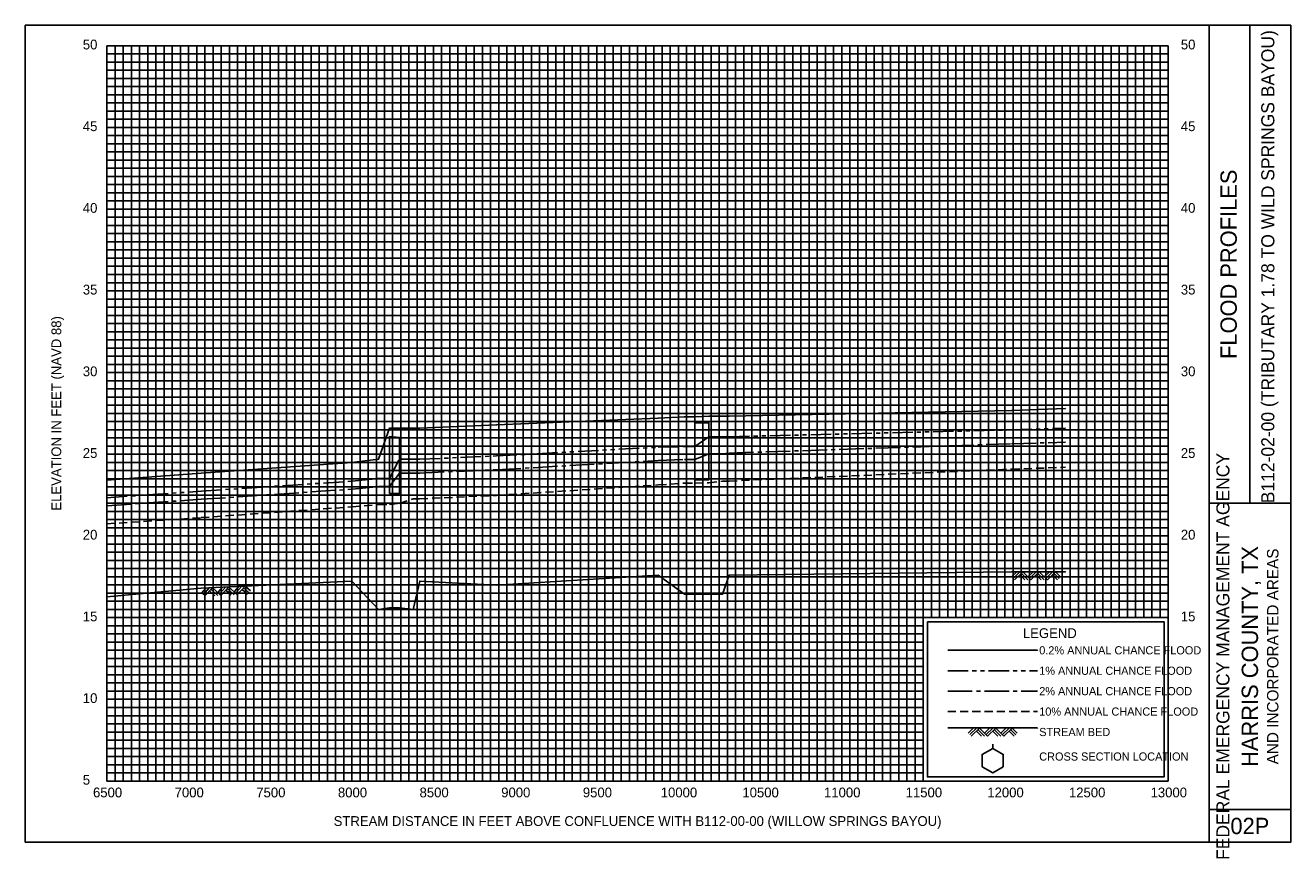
# Model space of a CAD drawing. Extents: x -500 to 17250, y -283 to 4725.
# Tile 2 of 2: x 9500 to 17250, y -283 to 4725. Entities that reach past the tile are written whole.
import ezdxf
from ezdxf.enums import TextEntityAlignment as Align

# ---------------------------------------------------------------- set-up
doc = ezdxf.new("R2010")
doc.units = 0
doc.header["$LTSCALE"] = 200
for name, pattern in [('CENTER2', [1.125, 0.75, -0.125, 0.125, -0.125]), ('HIDDEN', [0.375, 0.25, -0.125]), ('PHANTOM2', [1.25, 0.625, -0.125, 0.125, -0.125, 0.125, -0.125])]:
    doc.linetypes.add(name, pattern=pattern)
for name, color, linetype in [('BORDERLINE', 7, 'CONTINUOUS'), ('CULVERT', 7, 'CONTINUOUS'), ('GRID_MAJOR', 7, 'CONTINUOUS'), ('GRID_MINOR', 7, 'CONTINUOUS'), ('GRIDS', 7, 'CONTINUOUS'), ('LEGEND_BOX', 7, 'CONTINUOUS'), ('LEGEND_XSEC', 7, 'CONTINUOUS'), ('ROCK', 7, 'CONTINUOUS'), ('STREAM', 5, 'CONTINUOUS'), ('TEXT', 7, 'CONTINUOUS'), ('WS10', 4, 'HIDDEN'), ('WS100', 5, 'PHANTOM2'), ('WS50', 1, 'CENTER2'), ('WS500', 1, 'CONTINUOUS')]:
    doc.layers.add(name, color=color, linetype=linetype)

# ---------------------------------------------------------------- blocks, each defined once
blk = doc.blocks.new('BORDER')
at = {"layer": 'BORDERLINE'}
blk.add_line((14, 3.4), (14, 9.25), dxfattribs=at)
for points in [[(-1, -0.75), (14.5, -0.75), (14.5, 9.25), (-1, 9.25), (-1, -0.75), (-1, -0.75)], [(13.5, -0.75), (13.5, 9.25)], [(13.5, 3.4), (14.5, 3.4)], [(13.5, -0.35), (14.5, -0.35)]]:
    blk.add_lwpolyline(points, dxfattribs=at)
at = {"layer": 'GRID_MAJOR', "linetype": 'CONTINUOUS'}
for p, q in [((11, 2), (11, 9)), ((12, 2), (12, 9))]:
    blk.add_line(p, q, dxfattribs=at)
at = {"layer": 'GRID_MAJOR'}
blk.add_line((0, 1), (10, 1), dxfattribs=at)
for points in [[(0, 0), (0, 9)], [(0, 9), (13, 9)], [(1, 0), (1, 9)], [(2, 0), (2, 9)], [(3, 0), (3, 9)], [(4, 0), (4, 9)], [(5, 0), (5, 9)], [(6, 0), (6, 9)], [(7, 0), (7, 9)], [(8, 0), (8, 9)], [(9, 0), (9, 9)], [(10, 0), (10, 9)], [(13, 0), (13, 9)], [(0, 7), (13, 7)], [(0, 6), (13, 6)], [(0, 5), (13, 5)], [(0, 4), (13, 4)], [(0, 3), (13, 3)], [(0, 2), (13, 2)], [(0, 0), (13, 0)]]:
    blk.add_lwpolyline(points, dxfattribs=at)
at = {"layer": 'GRID_MAJOR', "linetype": 'CONTINUOUS'}
blk.add_lwpolyline([(0, 8), (13, 8)], dxfattribs=at)
at = {"layer": 'GRID_MINOR', "color": 8, "linetype": 'CONTINUOUS'}
for points in [[(0.1, 0), (0.1, 9)], [(0.2, 0), (0.2, 9)], [(0.3, 0), (0.3, 9)], [(0.4, 0), (0.4, 9)], [(0.5, 0), (0.5, 9)], [(0.6, 0), (0.6, 9)], [(0.7, 0), (0.7, 9)], [(0.8, 0), (0.8, 9)], [(0.9, 0), (0.9, 9)], [(1.1, 0), (1.1, 9)], [(1.2, 0), (1.2, 9)], [(1.3, 0), (1.3, 9)], [(1.4, 0), (1.4, 9)], [(1.5, 0), (1.5, 9)], [(1.6, 0), (1.6, 9)], [(1.7, 0), (1.7, 9)], [(1.8, 0), (1.8, 9)], [(1.9, 0), (1.9, 9)], [(2.1, 0), (2.1, 9)], [(2.2, 0), (2.2, 9)], [(2.3, 0), (2.3, 9)], [(2.4, 0), (2.4, 9)], [(2.5, 0), (2.5, 9)], [(2.6, 0), (2.6, 9)], [(2.7, 0), (2.7, 9)], [(2.8, 0), (2.8, 9)], [(2.9, 0), (2.9, 9)], [(3.1, 0), (3.1, 9)], [(3.2, 0), (3.2, 9)], [(3.3, 0), (3.3, 9)], [(3.4, 0), (3.4, 9)], [(3.5, 0), (3.5, 9)], [(3.6, 0), (3.6, 9)], [(3.7, 0), (3.7, 9)], [(3.8, 0), (3.8, 9)], [(3.9, 0), (3.9, 9)], [(4.1, 0), (4.1, 9)], [(4.2, 0), (4.2, 9)], [(4.3, 0), (4.3, 9)], [(4.4, 0), (4.4, 9)], [(4.5, 0), (4.5, 9)], [(4.6, 0), (4.6, 9)], [(4.7, 0), (4.7, 9)], [(4.8, 0), (4.8, 9)], [(4.9, 0), (4.9, 9)], [(5.1, 0), (5.1, 9)], [(5.2, 0), (5.2, 9)], [(5.3, 0), (5.3, 9)], [(5.4, 0), (5.4, 9)], [(5.5, 0), (5.5, 9)], [(5.6, 0), (5.6, 9)], [(5.7, 0), (5.7, 9)], [(5.8, 0), (5.8, 9)], [(5.9, 0), (5.9, 9)], [(6.1, 0), (6.1, 9)], [(6.2, 0), (6.2, 9)], [(6.3, 0), (6.3, 9)], [(6.4, 0), (6.4, 9)], [(6.5, 0), (6.5, 9)], [(6.6, 0), (6.6, 9)], [(6.7, 0), (6.7, 9)], [(6.8, 0), (6.8, 9)], [(6.9, 0), (6.9, 9)], [(7.1, 0), (7.1, 9)], [(7.2, 0), (7.2, 9)], [(7.3, 0), (7.3, 9)], [(7.4, 0), (7.4, 9)], [(7.5, 0), (7.5, 9)], [(7.6, 0), (7.6, 9)], [(7.7, 0), (7.7, 9)], [(7.8, 0), (7.8, 9)], [(7.9, 0), (7.9, 9)], [(8.1, 0), (8.1, 9)], [(8.2, 0), (8.2, 9)], [(8.3, 0), (8.3, 9)], [(8.4, 0), (8.4, 9)], [(8.5, 0), (8.5, 9)], [(8.6, 0), (8.6, 9)], [(8.7, 0), (8.7, 9)], [(8.8, 0), (8.8, 9)], [(8.9, 0), (8.9, 9)], [(9.1, 0), (9.1, 9)], [(9.2, 0), (9.2, 9)], [(9.3, 0), (9.3, 9)], [(9.4, 0), (9.4, 9)], [(9.5, 0), (9.5, 9)], [(9.6, 0), (9.6, 9)], [(9.7, 0), (9.7, 9)], [(9.8, 0), (9.8, 9)], [(9.9, 0), (9.9, 9)], [(10.1, 2), (10.1, 9)], [(10.2, 2), (10.2, 9)], [(10.3, 2), (10.3, 9)], [(10.4, 2), (10.4, 9)], [(10.5, 2), (10.5, 9)], [(10.6, 2), (10.6, 9)], [(10.7, 2), (10.7, 9)], [(10.8, 2), (10.8, 9)], [(10.9, 2), (10.9, 9)], [(11.1, 2), (11.1, 9)], [(11.2, 2), (11.2, 9)], [(11.3, 2), (11.3, 9)], [(11.4, 2), (11.4, 9)], [(11.5, 2), (11.5, 9)], [(11.6, 2), (11.6, 9)], [(11.7, 2), (11.7, 9)], [(11.8, 2), (11.8, 9)], [(11.9, 2), (11.9, 9)], [(12.1, 2), (12.1, 9)], [(12.2, 2), (12.2, 9)], [(12.3, 2), (12.3, 9)], [(12.4, 2), (12.4, 9)], [(12.5, 2), (12.5, 9)], [(12.6, 2), (12.6, 9)], [(12.7, 2), (12.7, 9)], [(12.8, 2), (12.8, 9)], [(12.9, 2), (12.9, 9)], [(0, 8.9), (13, 8.9)], [(0, 8.8), (13, 8.8)], [(0, 8.7), (13, 8.7)], [(0, 8.6), (13, 8.6)], [(0, 8.5), (13, 8.5)], [(0, 8.4), (13, 8.4)], [(0, 8.3), (13, 8.3)], [(0, 8.2), (13, 8.2)], [(0, 8.1), (13, 8.1)], [(0, 7.9), (13, 7.9)], [(0, 7.8), (13, 7.8)], [(0, 7.7), (13, 7.7)], [(0, 7.6), (13, 7.6)], [(0, 7.5), (13, 7.5)], [(0, 7.4), (13, 7.4)], [(0, 7.3), (13, 7.3)], [(0, 7.2), (13, 7.2)], [(0, 7.1), (13, 7.1)], [(0, 6.9), (13, 6.9)], [(0, 6.8), (13, 6.8)], [(0, 6.7), (13, 6.7)], [(0, 6.6), (13, 6.6)], [(0, 6.5), (13, 6.5)], [(0, 6.4), (13, 6.4)], [(0, 6.3), (13, 6.3)], [(0, 6.2), (13, 6.2)], [(0, 6.1), (13, 6.1)], [(0, 5.9), (13, 5.9)], [(0, 5.8), (13, 5.8)], [(0, 5.7), (13, 5.7)], [(0, 5.6), (13, 5.6)], [(0, 5.5), (13, 5.5)], [(0, 5.4), (13, 5.4)], [(0, 5.3), (13, 5.3)], [(0, 5.2), (13, 5.2)], [(0, 5.1), (13, 5.1)], [(0, 4.9), (13, 4.9)], [(0, 4.8), (13, 4.8)], [(0, 4.7), (13, 4.7)], [(0, 4.6), (13, 4.6)], [(0, 4.5), (13, 4.5)], [(0, 4.4), (13, 4.4)], [(0, 4.3), (13, 4.3)], [(0, 4.2), (13, 4.2)], [(0, 4.1), (13, 4.1)], [(0, 3.9), (13, 3.9)], [(0, 3.8), (13, 3.8)], [(0, 3.7), (13, 3.7)], [(0, 3.6), (13, 3.6)], [(0, 3.5), (13, 3.5)], [(0, 3.4), (13, 3.4)], [(0, 3.3), (13, 3.3)], [(0, 3.2), (13, 3.2)], [(0, 3.1), (13, 3.1)], [(0, 2.9), (13, 2.9)], [(0, 2.8), (13, 2.8)], [(0, 2.7), (13, 2.7)], [(0, 2.6), (13, 2.6)], [(0, 2.5), (13, 2.5)], [(0, 2.4), (13, 2.4)], [(0, 2.3), (13, 2.3)], [(0, 2.2), (13, 2.2)], [(0, 2.1), (13, 2.1)], [(0, 1.9), (10, 1.9)], [(0, 1.8), (10, 1.8)], [(0, 1.7), (10, 1.7)], [(0, 1.6), (10, 1.6)], [(0, 1.5), (10, 1.5)], [(0, 1.4), (10, 1.4)], [(0, 1.3), (10, 1.3)], [(0, 1.2), (10, 1.2)], [(0, 1.1), (10, 1.1)], [(0, 0.9), (10, 0.9)], [(0, 0.8), (10, 0.8)], [(0, 0.7), (10, 0.7)], [(0, 0.6), (10, 0.6)], [(0, 0.5), (10, 0.5)], [(0, 0.4), (10, 0.4)], [(0, 0.3), (10, 0.3)], [(0, 0.2), (10, 0.2)], [(0, 0.1), (10, 0.1)]]:
    blk.add_lwpolyline(points, dxfattribs=at)
blk = doc.blocks.new('ROCK', base_point=(0.312992, 0.001282))
at = {"layer": 'ROCK', "color": 1}
for p, q in [((0.375301, 0.001282), (0.312992, -0.061027)), ((0.412987, 0.001282), (0.331835, -0.07987)), ((0.450728, 0.001282), (0.350678, -0.098768)), ((0.450728, 0.001282), (0.550778, -0.098768)), ((0.575401, 0.001282), (0.513092, -0.061027)), ((0.613087, 0.001282), (0.531935, -0.07987)), ((0.650828, 0.001282), (0.550778, -0.098768)), ((0.650828, 0.001282), (0.750878, -0.098768)), ((0.775501, 0.001282), (0.713192, -0.061027)), ((0.813187, 0.001282), (0.732035, -0.07987)), ((0.850928, 0.001282), (0.750878, -0.098768)), ((0.850928, 0.001282), (0.913234, -0.06103)), ((0.413042, -0.036404), (0.475407, -0.098768)), ((0.431885, -0.017561), (0.513092, -0.098768)), ((0.613142, -0.036404), (0.675507, -0.098768)), ((0.631985, -0.017561), (0.713192, -0.098768)), ((0.813242, -0.036404), (0.875607, -0.098768)), ((0.832085, -0.017561), (0.895905, -0.08317))]:
    blk.add_line(p, q, dxfattribs=at)

msp = doc.modelspace()

# ---------------------------------------------------------------- linework, layer by layer
at = {"layer": 'CULVERT', "color": 252}
for points in [[(13600.68, 1943), (13600.68, 2289.888), (13685.68, 2292.865), (13685.68, 1943), (13600.68, 1943)], [(11730.57, 1859), (11730.57, 2209.316), (11791.07, 2203), (11791.07, 1859), (11730.57, 1859)]]:
    msp.add_lwpolyline(points, dxfattribs=at)
at = {"layer": 'LEGEND_BOX', "color": 0}
msp.add_lwpolyline([(15025, 1075), (15025, 125), (16475, 125), (16475, 1075), (15025, 1075), (15025, 1075)], dxfattribs=at)
at = {"layer": 'LEGEND_XSEC', "color": 0}
msp.add_lwpolyline([(15425, 300), (15360.05, 262.5), (15360.05, 187.5), (15425, 150), (15489.95, 187.5), (15489.95, 262.5), (15425, 300), (15425, 325), (15425, 325)], dxfattribs=at)
at = {"layer": 'STREAM', "color": 1}
for points in [[(10000, 1228.086), (10577.21, 1280), (11500.72, 1324), (11663.27, 1150), (11730.57, 1159), (11791.07, 1159), (11876.07, 1150), (11916.2, 1324), (12386, 1298), (13376.98, 1359), (13536.98, 1243), (13600.68, 1243), (13685.68, 1243), (13770.68, 1243), (13810.69, 1359), (15540.67, 1381), (15871.36, 1381), (15871.36, 1381)], [(15150, 425), (15700, 425), (15700, 425)]]:
    msp.add_lwpolyline(points, dxfattribs=at)
at = {"layer": 'WS10', "color": 6}
for points in [[(10000, 1674.193), (10577.21, 1712), (10577.21, 1712), (11500.72, 1778), (11500.72, 1778), (11663.27, 1792), (11663.27, 1792), (11730.57, 1792), (11730.57, 1792), (11791.07, 1799), (11791.07, 1799), (11876.07, 1827), (11876.07, 1827), (11916.2, 1827), (11916.2, 1827), (12386, 1848), (12386, 1848), (13376.98, 1912), (13376.98, 1912), (13536.98, 1923), (13536.98, 1923), (13600.68, 1923), (13600.68, 1923), (13685.68, 1925), (13685.68, 1925), (13770.68, 1935), (13770.68, 1935), (13810.69, 1936), (13810.69, 1936), (15540.67, 2009), (15540.67, 2009), (15871.36, 2020), (15871.36, 2020)], [(15150, 525), (15700, 525), (15700, 525)]]:
    msp.add_lwpolyline(points, dxfattribs=at)
at = {"layer": 'WS100', "color": 1}
for points in [[(10000, 1833.936), (10577.21, 1874), (10577.21, 1874), (11500.72, 1935), (11500.72, 1935), (11663.27, 1952), (11663.27, 1952), (11730.57, 1952), (11730.57, 1952), (11791.07, 2069), (11791.07, 2069), (11876.07, 2069), (11876.07, 2069), (11916.2, 2069), (11916.2, 2069), (12386, 2090), (12386, 2090), (13376.98, 2143), (13376.98, 2143), (13536.98, 2147), (13536.98, 2147), (13600.68, 2147), (13600.68, 2147), (13685.68, 2207), (13685.68, 2207), (13770.68, 2207), (13770.68, 2207), (13810.69, 2207), (13810.69, 2207), (15540.67, 2249), (15540.67, 2249), (15871.36, 2259), (15871.36, 2259)], [(15150, 775), (15700, 775), (15700, 775)]]:
    msp.add_lwpolyline(points, dxfattribs=at)
at = {"layer": 'WS50', "color": 5}
for points in [[(10000, 1784.5), (10577.21, 1824), (10577.21, 1824), (11500.72, 1886), (11500.72, 1886), (11663.27, 1902), (11663.27, 1902), (11730.57, 1902), (11730.57, 1902), (11791.07, 1985), (11791.07, 1985), (11876.07, 1985), (11876.07, 1985), (11916.2, 1985), (11916.2, 1985), (12386, 2005), (12386, 2005), (13376.98, 2061), (13376.98, 2061), (13536.98, 2068), (13536.98, 2068), (13600.68, 2068), (13600.68, 2068), (13685.68, 2102), (13685.68, 2102), (13770.68, 2102), (13770.68, 2102), (13810.69, 2107), (13810.69, 2107), (15540.67, 2164), (15540.67, 2164), (15871.36, 2174), (15871.36, 2174)], [(15150, 650), (15700, 650), (15700, 650)]]:
    msp.add_lwpolyline(points, dxfattribs=at)
at = {"layer": 'WS500', "color": 3}
for points in [[(10000, 1940.986), (10577.21, 1985), (10577.21, 1985), (11500.72, 2049), (11500.72, 2049), (11663.27, 2069), (11663.27, 2069), (11730.57, 2259), (11730.57, 2259), (11791.07, 2259), (11791.07, 2259), (11876.07, 2259), (11876.07, 2259), (11916.2, 2259), (11916.2, 2259), (12386, 2279), (12386, 2279), (13376.98, 2320), (13376.98, 2320), (13536.98, 2329), (13536.98, 2329), (13600.68, 2329.023), (13600.68, 2329.023), (13685.68, 2332), (13685.68, 2332), (13770.68, 2332), (13770.68, 2332), (13810.69, 2332), (13810.69, 2332), (15540.67, 2367), (15540.67, 2367), (15871.36, 2379), (15871.36, 2379)], [(15150, 900), (15700, 900), (15700, 900)]]:
    msp.add_lwpolyline(points, dxfattribs=at)

# ---------------------------------------------------------------- block references
at = {"layer": 'GRIDS', "color": 0, "xscale": 500, "yscale": 500, "zscale": 500}
msp.add_blockref('BORDER', (10000, 100), dxfattribs=at)
at = {"layer": 'ROCK', "color": 1, "xscale": 500, "yscale": 500, "zscale": 500}
for p in [(15540.67, 1381), (15275, 424.5)]:
    msp.add_blockref('ROCK', p, dxfattribs=at)
at = {"layer": 'ROCK', "color": 1, "xscale": 500, "yscale": 500, "zscale": 500, "rotation": 2.727761}
msp.add_blockref('ROCK', (10577.21, 1280), dxfattribs=at)

# ---------------------------------------------------------------- texts
at = {"layer": 'TEXT', "color": 0}
for s, p in [(' 50', (9830, 4577.5)), (' 50', (16555, 4577.5)), (' 45', (9830, 4077.5)), (' 45', (16555, 4077.5)), (' 40', (9830, 3577.5)), (' 40', (16555, 3577.5)), (' 35', (9830, 3077.5)), (' 35', (16555, 3077.5)), (' 30', (9830, 2577.5)), (' 30', (16555, 2577.5)), (' 25', (9830, 2077.5)), (' 25', (16555, 2077.5)), (' 20', (9830, 1577.5)), (' 20', (16555, 1577.5)), (' 15', (9830, 1077.5)), (' 15', (16555, 1077.5)), (' 10', (9830, 577.5)), (' 5', (9830, 77.5))]:
    msp.add_text(s, height=60, dxfattribs=at).set_placement(p)
at = {"layer": 'TEXT'}
for s, height, p in [('B112-02-00 (TRIBUTARY 1.78 TO WILD SPRINGS BAYOU) ', 80, (17150, 3262.5)), ('FLOOD PROFILES', 100, (16920, 3262.5)), ('ELEVATION IN FEET (NAVD 88)', 60, (9720, 2350)), ('FEDERAL EMERGENCY MANAGEMENT AGENCY', 80, (16875, 862.5)), ('HARRIS COUNTY, TX', 100, (17050, 862.5)), ('AND INCORPORATED AREAS', 70, (17175, 862.5))]:
    msp.add_text(s, height=height, rotation=90, dxfattribs=at).set_placement(p, align=Align.CENTER)
for s, height, p in [('LEGEND', 60, (15775, 975)), ('6500', 60, (10004, 0.001)), ('7000', 60, (10504, 0.001)), ('7500', 60, (11004, 0.001)), ('8000', 60, (11504, 0.001)), ('8500', 60, (12004, 0.001)), ('9000', 60, (12504, 0.001)), ('9500', 60, (13004, 0.001)), ('10000', 60, (13503.5, 0.001)), ('10500', 60, (14003.5, 0.001)), ('11000', 60, (14503.5, 0.001)), ('11500', 60, (15003.5, 0.001)), ('12000', 60, (15503.5, 0.001)), ('12500', 60, (16003.5, 0.001)), ('13000', 60, (16503.5, 0.001)), ('STREAM DISTANCE IN FEET ABOVE CONFLUENCE WITH B112-00-00 (WILLOW SPRINGS BAYOU)', 60, (13250, -175)), ('02P', 100, (17000, -225))]:
    msp.add_text(s, height=height, dxfattribs=at).set_placement(p, align=Align.CENTER)
for s, p in [('0.2% ANNUAL CHANCE FLOOD', (15710, 875)), ('1% ANNUAL CHANCE FLOOD', (15710, 750)), ('2% ANNUAL CHANCE FLOOD', (15710, 625)), ('10% ANNUAL CHANCE FLOOD', (15710, 500)), ('STREAM BED', (15710, 375)), ('CROSS SECTION LOCATION', (15710, 225))]:
    msp.add_text(s, height=50, dxfattribs=at).set_placement(p)

doc.saveas('drawing.dxf')
